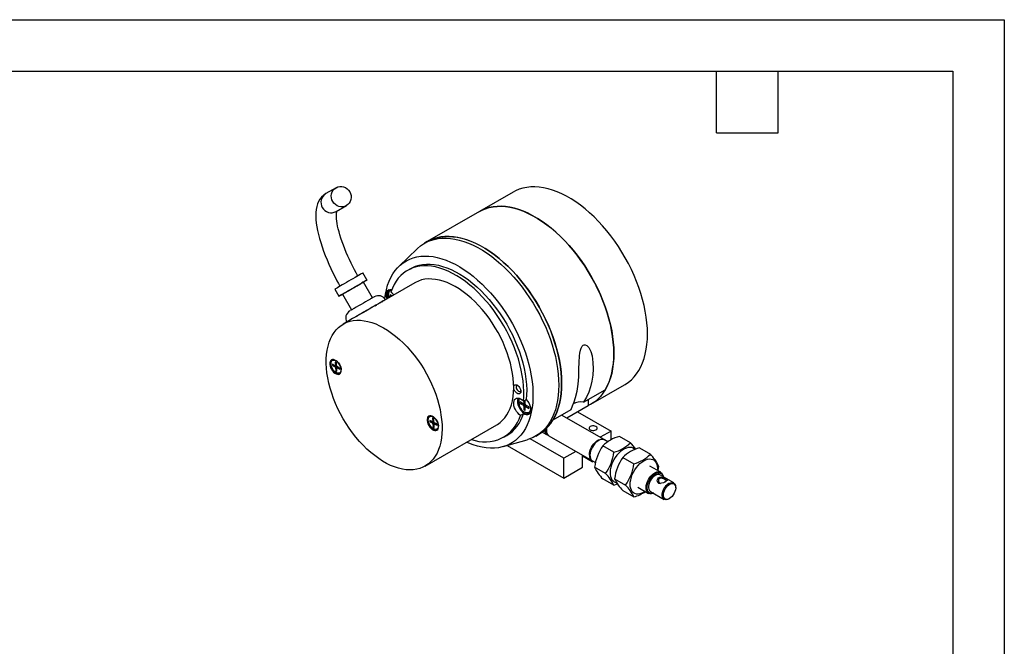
# Model space of a CAD drawing. Header units: millimetres. Extents: x 0 to 559, y 0 to 432.
# Tile 4 of 4: x 316 to 559, y 277 to 432. Entities that reach past the tile are written whole.
import ezdxf

# ---------------------------------------------------------------- set-up
doc = ezdxf.new("R2010")
doc.units = ezdxf.units.MM
doc.header["$LTSCALE"] = 2
doc.layers.add('TEXT', color=140, linetype='Continuous', lineweight=25)

msp = doc.modelspace()

# ---------------------------------------------------------------- linework, layer by layer
at = {"color": 7, "linetype": 'Continuous'}
for p, q in [((0.00494, 431.805348), (558.80494, 431.805348)), ((558.80494, 431.805348), (558.80494, 0.005348))]:
    msp.add_line(p, q, dxfattribs=at)
for p, q in [((393.735195, 390.297269), (391.19572, 388.83037)), ((437.469899, 389.215643), (429.161394, 384.419246)), ((393.746676, 384.414192), (396.28615, 385.881091)), ((429.161394, 384.419246), (416.256695, 376.969522)), ((413.742935, 375.199169), (409.288118, 370.912864)), ((416.256695, 376.969522), (415.549589, 376.561318)), ((412.096138, 370.295406), (411.389031, 369.887202)), ((401.35635, 367.50195), (400.35635, 369.234001)), ((393.428147, 365.234001), (394.428147, 363.50195)), ((402.740325, 363.104836), (400.490325, 367.00195)), ((413.163886, 366.812729), (405.032158, 362.118382)), ((395.294172, 364.00195), (397.544172, 360.104836)), ((403.040093, 363.277829), (403.155754, 363.344655)), ((407.551134, 363.572556), (407.065668, 363.85281)), ((407.065668, 363.444539), (407.065668, 363.85281)), ((407.065668, 363.444539), (407.197523, 363.368421)), ((407.308163, 363.432292), (407.065668, 363.444539)), ((407.949552, 363.929665), (407.949552, 363.802557)), ((404.672416, 361.758355), (404.60635, 361.872785)), ((397.253984, 357.628138), (395.486217, 356.607627)), ((393.460138, 346.389437), (392.839402, 346.697629)), ((392.839402, 346.697629), (392.859143, 346.360413)), ((392.859143, 346.360413), (393.479879, 346.052221)), ((392.859143, 346.360413), (393.852564, 346.354527)), ((393.865737, 346.274972), (393.479879, 346.052221)), ((393.810387, 347.075004), (393.528234, 347.215091)), ((393.528234, 347.215091), (393.571664, 346.473216)), ((393.815272, 346.991549), (393.528234, 347.215091)), ((393.536742, 346.385525), (393.840484, 346.560872)), ((393.83666, 346.626196), (393.571664, 346.473216)), ((394.042691, 346.100202), (393.608184, 345.849367)), ((393.608184, 345.849367), (393.651614, 345.107492)), ((393.651614, 345.107492), (393.894569, 345.636993)), ((393.853817, 346.333129), (393.810387, 347.075004)), ((393.933766, 344.967404), (393.891817, 345.683988)), ((394.275204, 345.984761), (393.932902, 345.787154)), ((393.974482, 345.811157), (394.095155, 346.074154)), ((394.602858, 345.822082), (393.982121, 346.130275)), ((394.023024, 345.782552), (394.327941, 345.958577)), ((394.023024, 345.782552), (394.622599, 345.484866)), ((394.622599, 345.484866), (394.565016, 345.84087)), ((394.622599, 345.484866), (394.602858, 345.822082)), ((393.651614, 345.107492), (393.933766, 344.967404)), ((456.659159, 336.786558), (464.967664, 341.582956)), ((438.901971, 338.009502), (439.022656, 338.208878)), ((438.971762, 338.2293), (438.918342, 338.136173)), ((454.884725, 337.31101), (460.230785, 340.397225)), ((439.970079, 336.963268), (439.227616, 337.391882)), ((439.227616, 336.983612), (439.227616, 337.391882)), ((439.227616, 336.983612), (439.991292, 336.542751)), ((440.465053, 336.921114), (439.227616, 336.983612)), ((440.465053, 336.816248), (439.991292, 336.542751)), ((440.023246, 337.563528), (440.730353, 337.971732)), ((440.07007, 336.953366), (440.465053, 337.181385)), ((440.1115, 337.614476), (440.1115, 337.044935)), ((440.465053, 337.249037), (440.1115, 337.044935)), ((440.1115, 336.334545), (440.585338, 336.608086)), ((440.1115, 336.334545), (440.1115, 335.452681)), ((440.465718, 336.14464), (440.1115, 335.452681)), ((440.320647, 337.735214), (440.465053, 337.619848)), ((440.360792, 337.75839), (440.465053, 337.698201)), ((440.465053, 336.816337), (440.465053, 337.698201)), ((440.465053, 335.248579), (440.465053, 336.130443)), ((440.676129, 336.555674), (440.497381, 336.206492)), ((440.889086, 336.432736), (440.500268, 336.208276)), ((441.348937, 336.16727), (440.585261, 336.60813)), ((440.938872, 336.403995), (440.585261, 336.19986)), ((440.585261, 336.19986), (441.348937, 335.759)), ((440.71062, 337.960341), (440.781601, 337.90373)), ((441.348937, 335.759), (441.281131, 336.206414)), ((441.348937, 336.16727), (441.348937, 335.759)), ((455.991752, 336.436979), (450.717103, 333.391989)), ((455.991752, 337.950084), (455.991752, 336.436979)), ((417.852017, 333.196066), (417.569864, 333.336153)), ((417.569864, 333.336153), (417.613294, 332.594278)), ((417.856903, 333.112611), (417.569864, 333.336153)), ((440.005827, 334.453837), (439.29872, 334.045633)), ((440.465053, 335.248579), (440.1115, 335.452681)), ((441.820826, 335.11697), (441.778346, 335.038474)), ((447.326086, 332.947501), (451.788263, 335.523461)), ((459.931149, 328.072834), (449.406574, 334.148541)), ((453.408437, 334.945663), (461.648607, 330.188714)), ((415.734571, 321.532648), (433.412241, 331.73775)), ((417.501769, 332.510499), (416.881032, 332.818691)), ((416.881032, 332.818691), (416.900773, 332.481476)), ((416.900773, 332.481476), (417.52151, 332.173283)), ((416.900773, 332.481476), (417.894194, 332.475589)), ((417.907367, 332.396034), (417.52151, 332.173283)), ((417.578372, 332.506587), (417.882115, 332.681934)), ((417.878291, 332.747258), (417.613294, 332.594278)), ((418.084321, 332.221264), (417.649814, 331.970429)), ((417.649814, 331.970429), (417.693244, 331.228554)), ((417.693244, 331.228554), (417.936199, 331.758055)), ((417.693244, 331.228554), (417.975397, 331.088466)), ((417.895447, 332.454191), (417.852017, 333.196066)), ((417.975397, 331.088466), (417.933448, 331.80505)), ((418.316834, 332.105823), (417.974533, 331.908216)), ((418.016112, 331.93222), (418.136785, 332.195216)), ((418.644488, 331.943144), (418.023752, 332.251337)), ((418.064654, 331.903614), (418.369571, 332.079639)), ((418.064654, 331.903614), (418.664229, 331.605928)), ((418.664229, 331.605928), (418.606646, 331.961933)), ((418.664229, 331.605928), (418.644488, 331.943144)), ((435.187097, 328.663276), (435.894203, 329.07148)), ((443.047354, 328.92863), (443.754461, 329.336834)), ((444.716615, 329.927981), (444.390946, 329.739976)), ((444.680502, 329.948829), (445.900527, 329.244524)), ((446.324791, 328.999601), (456.931393, 322.87654)), ((461.648607, 330.188714), (458.957273, 328.63504)), ((461.648607, 328.00878), (461.648607, 330.188714)), ((466.428225, 327.297615), (463.709188, 328.867282)), ((435.02467, 326.331017), (440.964288, 328.045292)), ((436.014836, 326.616796), (449.981345, 318.554102)), ((449.981345, 323.453347), (441.641057, 328.268092)), ((458.572347, 327.84247), (458.430949, 327.760815)), ((462.345742, 324.940848), (459.626705, 326.510514)), ((460.85665, 327.538553), (460.07257, 327.991193)), ((468.658935, 326.009853), (471.377972, 324.440186)), ((452.956785, 325.171032), (449.981345, 323.453347)), ((454.612894, 321.227839), (454.612894, 324.214981)), ((457.017057, 322.615733), (454.612894, 324.003626)), ((456.451372, 324.331716), (456.451372, 324.168434)), ((464.576452, 323.653086), (467.295489, 322.083419)), ((449.981345, 318.554102), (449.981345, 323.453347)), ((449.981345, 318.554102), (454.612894, 321.227839)), ((457.017057, 322.829574), (457.017057, 322.615733)), ((457.017057, 322.615733), (457.200116, 322.72141)), ((457.072814, 322.7949), (457.797282, 322.376673)), ((460.3045, 319.67976), (457.585463, 321.249427)), ((473.931863, 319.990393), (471.244857, 321.541569)), ((473.419214, 321.535866), (473.200969, 320.412329)), ((477.142423, 317.386441), (473.748311, 319.345821)), ((462.345742, 316.77544), (459.626705, 318.345106)), ((462.345742, 316.77544), (463.256739, 317.108508)), ((462.535211, 318.391998), (465.254248, 316.822332)), ((468.245101, 316.345276), (470.932107, 314.7941)), ((473.41362, 317.346606), (473.633984, 317.338338)), ((475.048356, 318.154853), (475.268719, 318.41755)), ((477.62922, 316.147224), (477.62922, 316.310506)), ((464.576452, 315.487678), (467.295489, 313.918011)), ((471.398502, 315.275391), (474.792614, 313.316012)), ((475.967789, 313.432511), (476.109187, 313.514166))]:
    msp.add_line(p, q)
at = {"flags": 128}
for points in [[(397.12196, 389.308075), (397.330132, 388.853824), (397.449169, 388.370187), (397.474496, 387.875752), (397.405139, 387.389519), (397.243765, 386.930174), (396.996574, 386.515368), (396.673066, 386.161043), (396.285673, 385.880815), (395.849282, 385.685454), (395.380665, 385.582466), (394.897828, 385.57581), (394.419329, 385.665742), (393.963554, 385.848804), (393.548019, 386.117963), (393.188694, 386.462875), (392.899386, 386.870285), (392.691213, 387.324537), (392.572176, 387.808173), (392.54685, 388.302608), (392.616206, 388.788841), (392.777581, 389.248187), (393.024772, 389.662992), (393.34828, 390.017317), (393.735673, 390.297545), (394.172063, 390.492906), (394.640681, 390.595894), (395.123517, 390.60255), (395.602017, 390.512619), (396.057792, 390.329556), (396.473326, 390.060397), (396.832652, 389.715485), (397.12196, 389.308075)], [(470.664218, 354.173688), (470.630067, 355.523644), (470.527732, 356.908288), (470.357575, 358.322758), (470.120191, 359.762084), (469.816416, 361.221211), (469.447316, 362.695014), (469.014187, 364.178315), (468.518552, 365.665906), (467.96215, 367.15256), (467.346937, 368.633055), (466.675073, 370.102192), (465.948918, 371.55481), (465.171023, 372.985806), (464.344121, 374.390155), (463.471115, 375.762922), (462.555072, 377.099287), (461.59921, 378.394556), (460.606887, 379.644178), (459.581587, 380.843765), (458.526913, 381.989102), (457.446569, 383.076167), (456.344349, 384.101141), (455.224126, 385.060425), (454.089833, 385.950648), (452.945456, 386.768683), (451.795014, 387.511658), (450.642549, 388.176963), (449.492107, 388.76226), (448.34773, 389.265494), (447.213437, 389.684897), (446.093214, 390.018996), (444.990994, 390.266617), (443.91065, 390.426891), (442.855976, 390.499254), (441.830676, 390.483454), (440.838353, 390.379544), (439.882491, 390.18789), (438.966448, 389.909165), (438.093442, 389.544349), (437.469899, 389.215643)], [(391.198865, 388.824104), (391.087371, 388.765629), (390.590491, 388.407227), (390.138029, 387.970544), (389.73691, 387.455569), (389.425196, 386.924677), (389.165334, 386.330503), (388.959671, 385.66745), (388.812558, 384.934298), (388.728071, 384.14155), (388.70581, 383.306757), (388.740812, 382.446222), (388.827536, 381.559885), (388.962009, 380.646858), (389.141339, 379.706896), (389.363305, 378.740437), (389.626056, 377.748606), (389.927917, 376.733158), (390.267237, 375.696441), (390.642279, 374.641377), (391.0511, 373.571515), (391.491393, 372.491199), (391.960193, 371.406011), (392.453214, 370.32387), (392.963055, 369.25817), (393.472992, 368.238785), (393.951393, 367.319565), (394.308731, 366.654134), (394.690183, 365.962871)], [(399.109185, 368.514184), (398.955277, 368.787041), (398.703341, 369.24875), (398.295434, 370.015861), (397.887261, 370.809735), (397.467633, 371.656348), (397.050986, 372.53151), (396.644729, 373.423109), (396.25491, 374.32047), (395.886172, 375.214727), (395.542167, 376.098197), (395.225767, 376.964051), (394.9392, 377.806111), (394.684138, 378.618701), (394.461739, 379.396555), (394.272663, 380.134761), (394.117063, 380.828722), (393.994557, 381.474141), (393.904178, 382.067022), (393.844307, 382.603698), (393.812577, 383.08088), (393.805777, 383.495739), (393.819726, 383.846024), (393.849158, 384.13023), (393.887606, 384.347799), (393.927304, 384.499372), (393.936085, 384.523603)], [(460.230785, 340.397225), (460.723563, 341.314444), (461.153885, 342.29929), (461.520242, 343.348312), (461.82135, 344.457831), (462.056153, 345.623956), (462.223828, 346.842601), (462.323786, 348.109491), (462.355678, 349.420184), (462.319391, 350.770086), (462.215053, 352.154464), (462.04303, 353.568462), (461.803924, 355.007125), (461.498575, 356.465407), (461.128052, 357.938196), (460.693655, 359.420328), (460.196906, 360.906606), (459.639549, 362.391819), (459.023535, 363.87076), (458.351027, 365.338243), (457.624381, 366.789124), (456.846145, 368.218314), (456.019047, 369.620804), (455.145989, 370.991676), (454.23003, 372.326124), (453.274383, 373.619467), (452.282397, 374.867173), (451.257551, 376.064867), (450.203439, 377.208348), (449.123756, 378.293608), (448.022287, 379.316842), (446.902895, 380.274462), (445.769504, 381.16311), (444.626088, 381.979672), (443.476657, 382.721283), (442.325239, 383.385344), (441.175873, 383.969527), (440.032588, 384.471782), (438.899392, 384.89035), (437.780259, 385.223762), (436.679113, 385.47085), (435.599814, 385.630747), (434.546147, 385.702893), (433.521806, 385.687034), (432.530382, 385.583227), (431.575351, 385.391835), (430.660063, 385.113529), (429.787725, 384.749286), (429.161394, 384.419246)], [(429.161394, 384.419246), (429.784938, 384.747951), (430.657944, 385.112767), (431.573986, 385.391492), (432.529848, 385.583146), (433.522172, 385.687056), (434.547471, 385.702857), (435.602145, 385.630493), (436.68249, 385.470219), (437.784709, 385.222598), (438.904933, 384.888499), (440.039225, 384.469096), (441.183602, 383.965862), (442.334044, 383.380565), (443.48651, 382.715261), (444.636952, 381.972286), (445.781329, 381.15425), (446.915621, 380.264027), (448.035844, 379.304744), (449.138064, 378.279769), (450.218408, 377.192704), (451.273082, 376.047367), (452.298382, 374.84778), (453.290705, 373.598158), (454.246567, 372.30289), (455.16261, 370.966525), (456.035616, 369.593757), (456.862519, 368.189409), (457.640414, 366.758412), (458.366568, 365.305795), (459.038432, 363.836658), (459.653646, 362.356162), (460.210047, 360.869508), (460.705683, 359.381918), (461.138811, 357.898616), (461.507911, 356.424813), (461.811687, 354.965686), (462.04907, 353.52636), (462.219228, 352.111891), (462.321562, 350.727246), (462.355713, 349.37729)], [(413.742935, 375.199169), (413.84218, 375.293321), (414.568335, 375.907538), (415.346229, 376.440396), (416.173132, 376.890023), (417.046138, 377.254839), (417.962181, 377.533564), (418.918043, 377.725218), (419.910366, 377.829128), (420.935666, 377.844929), (421.99034, 377.772565), (423.070684, 377.612291), (424.172904, 377.36467), (425.293127, 377.030571), (426.427419, 376.611168), (427.571796, 376.107934), (428.722238, 375.522637), (429.874704, 374.857333), (431.025146, 374.114358), (432.169523, 373.296322), (433.303815, 372.406099), (434.424039, 371.446816), (435.526258, 370.421841), (436.606603, 369.334776), (437.661277, 368.189439), (438.686576, 366.989852), (439.6789, 365.74023), (440.634762, 364.444962), (441.550804, 363.108597), (442.42381, 361.735829), (443.250713, 360.331481), (444.028608, 358.900484), (444.754763, 357.447866), (445.426627, 355.97873), (446.04184, 354.498234), (446.598242, 353.01158), (447.093877, 351.52399), (447.527006, 350.040688), (447.896106, 348.566885), (448.199881, 347.107758), (448.437264, 345.668432), (448.607422, 344.253963), (448.709756, 342.869318), (448.743908, 341.519362)], [(416.256695, 376.969522), (416.781327, 377.250109), (417.65057, 377.625438), (418.563354, 377.914525), (419.516461, 378.11635), (420.506532, 378.230203), (421.530079, 378.255683), (422.583494, 378.1927), (423.663065, 378.041475), (424.764987, 377.802543), (425.885378, 377.476743), (427.020289, 377.065226), (428.16572, 376.569441), (429.317635, 375.991134), (430.471974, 375.332346), (431.62467, 374.595396), (432.77166, 373.782881), (433.908902, 372.897667), (435.032388, 371.942871), (436.13816, 370.921858), (437.222319, 369.838228), (438.281047, 368.695798), (439.310611, 367.498594), (440.307383, 366.250837), (441.267851, 364.956922), (442.18863, 363.621409), (443.066475, 362.249006), (443.898292, 360.844548), (444.68115, 359.412986), (445.41229, 357.959363), (446.089136, 356.488803), (446.709302, 355.006488), (447.270603, 353.517642), (447.77106, 352.027511), (448.208911, 350.541347), (448.582611, 349.064388), (448.890845, 347.601838), (449.132525, 346.158851), (449.3068, 344.740513), (449.413057, 343.351821), (449.45092, 341.99767), (449.420256, 340.682833), (449.321173, 339.411941), (449.154021, 338.189475), (448.919388, 337.019743), (448.618101, 335.906865), (448.251222, 334.854765), (447.820044, 333.867151), (447.326086, 332.947501)], [(449.451015, 341.927566), (449.416863, 343.277522), (449.314529, 344.662167), (449.144371, 346.076636), (448.906988, 347.515962), (448.603213, 348.975089), (448.234113, 350.448892), (447.800984, 351.932194), (447.305349, 353.419784), (446.748947, 354.906438), (446.133734, 356.386934), (445.46187, 357.85607), (444.735715, 359.308688), (443.95782, 360.739685), (443.130917, 362.144033), (442.257911, 363.516801), (441.341869, 364.853166), (440.386007, 366.148434), (439.393683, 367.398056), (438.368384, 368.597643), (437.313709, 369.74298), (436.233365, 370.830045), (435.131146, 371.85502), (434.010922, 372.814303), (432.87663, 373.704526), (431.732253, 374.522562), (430.581811, 375.265537), (429.429345, 375.930841), (428.278903, 376.516138), (427.134526, 377.019372), (426.000234, 377.438775), (424.880011, 377.772874), (423.777791, 378.020495), (422.697447, 378.180769), (421.642772, 378.253133), (420.617473, 378.237332), (419.625149, 378.133422), (418.669288, 377.941768), (417.753245, 377.663043), (416.880239, 377.298227), (416.256695, 376.969522)], [(405.752584, 362.849968), (405.917398, 363.983085), (406.154994, 365.111393), (406.458957, 366.182308), (406.828156, 367.191847), (407.261217, 368.136253), (407.75653, 369.012013), (408.312251, 369.81587), (408.926314, 370.544833), (409.596435, 371.19619), (410.320119, 371.767519), (411.094675, 372.256693), (411.917222, 372.661893), (412.7847, 372.981612), (413.693882, 373.21466), (414.641385, 373.36017), (415.623685, 373.417601), (416.637127, 373.38674), (417.677941, 373.267701), (418.742257, 373.060927), (419.826113, 372.767187), (420.925478, 372.387575), (422.036263, 371.923501), (423.154336, 371.376693), (424.275536, 370.749184), (425.395693, 370.04331), (426.51064, 369.261695), (427.616229, 368.407249), (428.708348, 367.483148), (429.782934, 366.492831), (430.835988, 365.439983), (431.863595, 364.328519), (432.86193, 363.162574), (433.827281, 361.946486), (434.756055, 360.684779), (435.644798, 359.382146), (436.490204, 358.043433), (437.289127, 356.67362), (438.038596, 355.277804), (438.735822, 353.861176), (439.378213, 352.429007), (439.963377, 350.986624), (440.489139, 349.539393), (440.953542, 348.092698), (441.354858, 346.651921), (441.691596, 345.222421), (441.962502, 343.809516), (442.166568, 342.418463), (442.303035, 341.054436), (442.371396, 339.72251), (442.371396, 338.427639), (442.303035, 337.17464), (442.166568, 335.968175), (441.962502, 334.812731), (441.691596, 333.712608), (441.354858, 332.671897), (440.953542, 331.69447), (440.489139, 330.783963), (439.963377, 329.943764), (439.378213, 329.176997), (438.735822, 328.486516), (438.038596, 327.874889), (437.289127, 327.344391), (436.490204, 326.896996), (435.644798, 326.534368), (434.756055, 326.257856), (433.827281, 326.068488), (432.86193, 325.96697), (431.863595, 325.953679), (430.835988, 326.028664), (429.782934, 326.191646), (428.708348, 326.442019), (427.616229, 326.778852), (426.51064, 327.200892), (425.96489, 327.438486)], [(440.023246, 337.563528), (440.102411, 338.753836), (440.113187, 339.986937), (440.055531, 341.257817), (439.929678, 342.561305), (439.736138, 343.8921), (439.4757, 345.244791), (439.149422, 346.613874), (438.758632, 347.993781), (438.304919, 349.378901), (437.790129, 350.763599), (437.216355, 352.142243), (436.58593, 353.509227), (435.90142, 354.85899), (435.165608, 356.186042), (434.381487, 357.484986), (433.552246, 358.750539), (432.681257, 359.977553), (431.772064, 361.161039), (430.828365, 362.296181), (429.853997, 363.378364), (428.852923, 364.403186), (427.829216, 365.366478), (426.787039, 366.264323), (425.73063, 367.093069), (424.664287, 367.849345), (423.592347, 368.530075), (422.519169, 369.132491), (421.449118, 369.654142), (420.386546, 370.092906), (419.335776, 370.447), (418.301081, 370.714982), (417.286669, 370.895763), (416.296667, 370.988608), (415.3351, 370.993139), (414.405881, 370.909337), (413.512787, 370.737544), (412.659452, 370.478457), (411.849346, 370.133132), (411.085765, 369.702972), (410.371814, 369.189727), (409.710397, 368.595484), (409.104203, 367.922661), (408.555699, 367.173994), (408.067116, 366.352528), (407.64044, 365.461604), (407.277407, 364.504846)], [(412.096138, 370.295406), (412.556453, 370.541336), (413.366559, 370.886661), (414.219894, 371.145748), (415.112987, 371.317541), (416.042207, 371.401343), (417.003774, 371.396812), (417.993776, 371.303967), (419.008188, 371.123186), (420.042883, 370.855204), (421.093653, 370.50111), (422.156225, 370.062346), (423.226275, 369.540695), (424.299454, 368.938279), (425.371394, 368.257549), (426.437737, 367.501273), (427.494146, 366.672527), (428.536323, 365.774682), (429.56003, 364.81139), (430.561104, 363.786568), (431.535472, 362.704385), (432.479171, 361.569243), (433.388364, 360.385757), (434.259352, 359.158743), (435.088594, 357.89319), (435.872715, 356.594246), (436.608527, 355.267194), (437.293037, 353.917431), (437.923461, 352.550447), (438.497236, 351.171803), (439.012026, 349.787105), (439.465739, 348.401985), (439.856529, 347.022078), (440.182807, 345.652995), (440.443245, 344.300304), (440.636784, 342.969509), (440.762638, 341.666021), (440.820294, 340.395142), (440.809518, 339.16204), (440.730353, 337.971732)], [(397.908038, 367.82076), (397.377449, 367.514435), (396.834912, 367.201204), (396.293788, 366.888781), (395.767399, 366.584858), (395.268708, 366.29692), (394.809994, 366.032055), (394.402552, 365.796787), (394.056414, 365.596907), (393.780104, 365.437338), (393.580425, 365.322009), (393.462295, 365.253759), (393.428147, 365.234001)], [(400.35635, 369.234001), (400.355875, 369.233732), (400.304263, 369.203981), (400.168636, 369.125723), (399.952333, 369.000885), (399.66068, 368.83254), (399.30086, 368.624833), (398.881732, 368.38288), (398.413615, 368.112638), (397.908038, 367.82076)], [(398.908038, 366.088709), (399.413615, 366.380587), (399.881732, 366.650829), (400.30086, 366.892783), (400.66068, 367.100489), (400.952333, 367.268834), (401.168636, 367.393672), (401.304263, 367.47193), (401.355875, 367.501681), (401.322202, 367.482191), (401.204071, 367.413942), (401.004393, 367.298613), (400.728083, 367.139044), (400.381945, 366.939164), (400.100715, 366.776773)], [(433.412241, 331.73775), (433.586319, 331.841759), (434.248155, 332.307509), (434.857762, 332.854118), (435.412233, 333.478981), (435.908927, 334.17912), (436.345478, 334.951199), (436.719803, 335.791539), (437.03012, 336.696134), (437.27495, 337.660675), (437.453127, 338.680564), (437.5638, 339.750942), (437.606443, 340.866708), (437.580852, 342.022544), (437.487149, 343.212942), (437.325782, 344.43223), (437.097518, 345.674597), (436.803446, 346.934123), (436.444967, 348.204806), (436.02379, 349.480589), (435.541921, 350.755394), (435.001656, 352.023145), (434.405571, 353.277801), (433.756506, 354.513384), (433.057555, 355.724004), (432.312047, 356.903892), (431.523535, 358.047427), (430.695778, 359.149158), (429.83272, 360.203836), (428.938474, 361.206434), (428.017301, 362.152174), (427.07359, 363.03655), (426.11184, 363.855347), (425.136634, 364.604663), (424.152618, 365.280927), (423.164482, 365.880917), (422.176935, 366.401773), (421.194683, 366.841014), (420.222408, 367.196546), (419.264741, 367.466674), (418.326247, 367.650112), (417.411399, 367.745985), (416.524555, 367.753837), (415.669943, 367.67363), (414.851635, 367.505747), (414.07353, 367.250986), (413.339336, 366.910563), (413.163886, 366.812729)], [(395.683986, 364.226773), (395.483637, 364.111117), (395.123816, 363.903411), (394.832164, 363.735066), (394.615861, 363.610227), (394.480234, 363.531969), (394.428621, 363.502219), (394.462295, 363.521708), (394.580425, 363.589958), (394.780104, 363.705287), (395.056414, 363.864856), (395.402552, 364.064736), (395.809994, 364.300005), (396.268708, 364.564869), (396.767399, 364.852808), (397.293788, 365.15673), (397.834912, 365.469153), (398.377449, 365.782384), (398.908038, 366.088709)], [(395.294172, 364.00195), (395.301131, 364.005984), (395.376702, 364.049656), (395.533125, 364.140006), (395.765373, 364.27413), (396.065979, 364.447716), (396.425284, 364.655187), (396.831738, 364.889874), (397.272277, 365.144233), (397.732743, 365.410089), (398.198336, 365.678898), (398.654091, 365.94202)], [(398.654091, 365.94202), (399.085359, 366.190997), (399.47828, 366.417828), (399.820225, 366.615222), (400.100203, 366.776834), (400.309215, 366.89747), (400.440544, 366.973254), (400.489969, 367.001748), (400.490325, 367.00195)], [(406.346042, 362.876871), (406.27988, 363.079295), (406.178539, 363.528574), (406.146505, 363.953308), (406.185059, 364.336538), (406.292661, 364.662958), (406.465013, 364.919536), (406.695234, 365.096026), (406.974131, 365.185379), (407.290566, 365.184028), (407.506651, 365.135541)], [(403.160415, 363.347375), (403.163799, 363.34935), (403.052988, 363.285427), (402.819822, 363.150859), (402.476744, 362.952828), (402.268333, 362.832522), (402.035341, 362.698022), (401.55871, 362.422867), (401.031065, 362.11825), (400.47265, 361.795859), (399.901978, 361.466383), (399.294228, 361.115488), (398.72165, 360.78489), (398.207904, 360.488248), (397.981359, 360.357434), (397.775034, 360.238291), (397.461863, 360.05744), (397.244403, 359.931843)], [(405.031747, 362.118145), (405.077741, 362.144705), (405.400258, 362.330959), (405.646791, 362.473347), (405.81294, 362.569327), (405.89574, 362.617188), (405.893714, 362.616074), (405.806899, 362.566007), (405.636842, 362.467879), (405.386579, 362.323442), (405.060576, 362.135272), (404.664651, 361.906728), (404.205868, 361.641889), (403.692415, 361.34548), (403.133454, 361.02279), (402.53896, 360.679579)], [(402.53896, 360.679579), (401.919541, 360.321971), (401.286252, 359.956346), (400.650393, 359.589231), (400.023311, 359.227175), (399.416196, 358.876641), (398.839883, 358.543883), (398.304656, 358.234839), (397.820066, 357.955024), (397.39476, 357.709431), (397.253573, 357.6279)], [(402.158038, 360.459544), (401.627449, 360.153219), (401.084912, 359.839988), (400.543788, 359.527565), (400.017399, 359.223643), (399.518708, 358.935704), (399.059994, 358.670839), (398.652552, 358.435571), (398.314233, 358.240206)], [(404.60635, 361.872785), (404.605875, 361.872516), (404.554263, 361.842765), (404.418636, 361.764507), (404.202333, 361.639669), (403.91068, 361.471324), (403.55086, 361.263618), (403.131732, 361.021664), (402.663615, 360.751422), (402.158038, 360.459544)], [(403.350775, 361.147505), (403.717979, 361.359529), (403.756586, 361.381821)], [(395.485394, 333.2232), (394.810984, 334.44703), (394.188038, 335.692892), (393.619524, 336.954847), (393.108153, 338.226883), (392.65636, 339.502938), (392.2663, 340.77693), (391.93983, 342.042788), (391.678506, 343.294481), (391.483574, 344.526042), (391.355963, 345.731604), (391.296281, 346.90542), (391.304812, 348.041898), (391.381516, 349.135622), (391.526027, 350.181378), (391.737656, 351.174185), (392.015395, 352.10931), (392.357921, 352.982298), (392.7636, 353.788988), (393.230501, 354.525536), (393.756397, 355.188432), (394.338783, 355.774517), (394.974883, 356.280998), (395.661666, 356.705462), (396.39586, 357.045885), (397.173965, 357.300645), (397.992273, 357.468529), (398.846886, 357.548736), (399.733729, 357.540884), (400.648578, 357.445011), (401.587071, 357.261573), (402.544738, 356.991444), (403.517014, 356.635913), (404.499266, 356.196672), (405.486813, 355.675816), (406.474949, 355.075826), (407.458964, 354.399561), (408.434171, 353.650245), (409.395921, 352.831448), (410.339631, 351.947073), (411.260804, 351.001332), (412.155051, 349.998735), (413.018109, 348.944057), (413.845866, 347.842326), (414.634377, 346.698791), (415.379885, 345.518902), (416.078837, 344.308282), (416.727902, 343.0727), (417.323987, 341.818044), (417.864251, 340.550293), (418.34612, 339.275488), (418.767298, 337.999704), (419.125777, 336.729022), (419.419849, 335.469496), (419.648112, 334.227129), (419.80948, 333.007841), (419.903182, 331.817442), (419.928773, 330.661606), (419.88613, 329.545841), (419.775457, 328.475463), (419.597281, 327.455574), (419.352451, 326.491033), (419.042134, 325.586437), (418.667808, 324.746098), (418.231258, 323.974018), (417.734564, 323.273879), (417.180092, 322.649016), (416.570486, 322.102408), (415.90865, 321.636658), (415.197738, 321.253987), (414.441138, 320.956218), (413.642455, 320.74477), (412.805496, 320.62065), (411.934249, 320.584451), (411.032866, 320.636345), (410.105642, 320.776084), (409.156997, 321.003002), (408.19145, 321.316019), (407.213604, 321.713642), (406.228117, 322.193976), (405.239687, 322.754734), (404.253023, 323.393241), (403.272828, 324.106456), (402.303772, 324.89098), (401.350474, 325.743074), (400.417476, 326.658678), (399.509225, 327.633428), (398.630049, 328.662679), (397.784137, 329.741526), (396.975521, 330.864828), (396.208055, 332.027233), (395.485394, 333.2232)], [(398.541266, 358.370754), (398.86648, 358.558499), (398.934045, 358.597505)], [(464.967664, 341.582956), (465.171023, 341.703877), (465.948918, 342.236735), (466.675073, 342.850953), (467.346937, 343.544372), (467.96215, 344.314557), (468.518552, 345.158803), (469.014187, 346.074145), (469.447316, 347.057367), (469.816416, 348.105016), (470.120191, 349.213412), (470.357575, 350.378661), (470.527732, 351.596671), (470.630067, 352.863162), (470.664218, 354.173688)], [(451.788263, 335.523461), (452.155056, 336.386868), (452.538322, 337.375073), (452.894795, 338.455539), (453.275476, 340.047091), (453.529852, 341.759046), (453.677408, 343.583821), (453.737629, 345.513835), (453.756602, 347.086673), (453.847216, 348.746387), (453.935783, 349.462963), (454.088775, 350.181975), (454.263707, 350.690386), (454.524528, 351.148606), (454.76052, 351.382398), (455.028563, 351.507263), (455.283966, 351.516315), (455.660675, 351.358709), (455.941779, 351.110148), (456.179504, 350.801071), (456.656136, 349.821038), (456.953961, 348.730039), (457.175741, 347.152269), (457.218357, 345.569556), (457.117274, 344.019222), (456.907957, 342.538587), (456.608971, 341.130238), (456.196421, 339.796364), (455.63383, 338.526708), (454.884725, 337.31101)], [(394.589579, 346.587082), (394.341986, 346.958021), (394.056664, 347.281403), (393.747921, 347.541011), (393.431237, 347.723829), (393.122494, 347.820688), (392.837172, 347.826732), (392.589579, 347.741658), (392.39213, 347.569731), (392.254726, 347.319574), (392.184258, 347.003729), (392.184258, 346.638034), (392.254726, 346.240828), (392.39213, 345.832028), (392.589579, 345.432132), (392.837172, 345.061192), (393.122494, 344.737811), (393.431237, 344.478202), (393.747921, 344.295385), (394.056664, 344.198526), (394.341986, 344.192482), (394.589579, 344.277556), (394.787028, 344.449483), (394.924431, 344.69964), (394.9949, 345.015485), (394.9949, 345.381179), (394.924431, 345.778386), (394.787028, 346.187186), (394.589579, 346.587082)], [(462.355713, 349.37729), (462.321562, 348.066765), (462.219228, 346.800273), (462.04907, 345.582263), (461.811687, 344.417014), (461.507911, 343.308618), (461.138811, 342.26097), (460.705683, 341.277748), (460.210047, 340.362406), (459.653646, 339.518159), (459.038432, 338.747974), (458.366568, 338.054555), (457.640414, 337.440338), (456.862519, 336.90748), (456.035616, 336.457853), (455.991752, 336.436979)], [(392.701366, 347.793166), (392.604262, 347.692192), (392.466858, 347.442035), (392.39639, 347.12619), (392.39639, 346.760496), (392.466858, 346.363289), (392.604262, 345.954489), (392.801711, 345.554593), (393.049304, 345.183654), (393.334626, 344.860272), (393.643369, 344.600664), (393.960053, 344.417846), (394.268796, 344.320987), (394.554118, 344.314943), (394.689924, 344.348509)], [(393.818811, 344.591236), (393.350658, 344.925929), (393.115375, 345.17922), (392.905617, 345.471206), (392.730088, 345.78825), (392.596365, 346.11849), (392.475921, 346.714389), (392.531719, 347.222783), (392.633441, 347.435757), (392.781433, 347.592543), (392.968236, 347.687399), (393.187366, 347.715316), (393.643189, 347.591259)], [(393.571664, 346.473216), (393.570996, 346.446401), (393.565746, 346.422903), (393.556115, 346.403628), (393.542474, 346.389314), (393.525346, 346.380513), (393.505389, 346.377562), (393.483371, 346.380575), (393.460138, 346.389437)], [(393.643189, 347.591259), (394.111342, 347.256566), (394.346626, 347.003275), (394.556383, 346.711289), (394.731913, 346.394246), (394.865636, 346.064005), (394.98608, 345.468107), (394.930281, 344.959712), (394.828559, 344.746738), (394.680567, 344.589952), (394.493765, 344.495096), (394.274634, 344.467179), (393.818811, 344.591236)], [(393.891817, 345.683988), (393.892603, 345.715536), (393.898779, 345.74318), (393.910109, 345.765857), (393.926158, 345.782696), (393.946309, 345.793051), (393.969787, 345.796522), (393.995691, 345.792977), (394.023024, 345.782552)], [(439.374743, 339.988597), (439.338939, 339.721708), (439.23443, 339.517779), (439.06968, 339.393331), (438.858038, 339.358445), (438.616649, 339.415948), (438.36507, 339.561182), (438.123681, 339.78238), (437.912039, 340.061623), (437.747289, 340.376287), (437.642779, 340.700881), (437.606976, 341.009107), (437.642779, 341.275996), (437.747289, 341.479925), (437.912039, 341.604374), (438.123681, 341.639259), (438.36507, 341.581756), (438.616649, 341.436522), (438.858038, 341.215324), (439.06968, 340.936082), (439.23443, 340.621417), (439.338939, 340.296824), (439.374743, 339.988597)], [(438.667975, 341.39658), (438.615582, 341.408073), (438.445442, 341.39286), (438.31916, 341.291972), (438.251966, 341.117579), (438.251966, 340.890713), (438.31916, 340.63874), (438.445442, 340.39205), (438.615582, 340.180397), (438.809057, 340.029311)], [(448.743908, 341.519362), (448.709756, 340.208837), (448.607422, 338.942345), (448.437264, 337.724335), (448.199881, 336.559086), (447.896106, 335.45069), (447.527006, 334.403042), (447.093877, 333.419819), (446.598242, 332.504478), (446.04184, 331.660231), (445.426627, 330.890046), (444.754763, 330.196627), (444.028608, 329.58241), (443.250713, 329.049552), (442.42381, 328.599925), (441.550804, 328.235108), (440.964288, 328.045292)], [(443.754461, 329.336834), (443.95782, 329.457756), (444.735715, 329.990614), (445.46187, 330.604831), (446.133734, 331.29825), (446.748947, 332.068435), (447.305349, 332.912682), (447.800984, 333.828024), (448.234113, 334.811246), (448.603213, 335.858894), (448.906988, 336.96729), (449.144371, 338.132539), (449.314529, 339.350549), (449.416863, 340.617041), (449.451015, 341.927566)], [(439.29872, 334.045633), (438.941032, 334.311242), (438.601226, 334.649278), (438.293499, 335.045618), (438.030708, 335.483702), (437.823832, 335.945227), (437.681514, 336.410912), (437.609701, 336.8613), (437.611392, 337.277573), (437.686518, 337.642341), (437.831938, 337.940362), (438.041579, 338.159187), (438.30668, 338.289671), (438.616167, 338.326365), (438.957108, 338.267734), (439.31526, 338.116228), (439.675658, 337.878178), (440.023246, 337.563528)], [(438.809057, 340.029311), (439.002533, 339.957015), (439.172673, 339.972228), (439.298955, 340.073116), (439.356844, 340.203293)], [(440.730353, 337.971732), (441.04382, 337.602701), (441.318647, 337.187758), (441.543858, 336.743475), (441.710461, 336.287592), (441.811802, 335.838313), (441.843835, 335.413578), (441.805282, 335.030349), (441.69768, 334.703928), (441.525328, 334.447351), (441.295106, 334.270861), (441.01621, 334.181508), (440.699775, 334.182859), (440.358437, 334.27486), (440.005827, 334.453837)], [(441.681478, 336.363175), (441.779267, 335.714711), (441.674582, 335.14138), (441.534849, 334.910534), (441.342566, 334.749358), (441.107184, 334.66344), (440.837102, 334.657757), (440.288277, 334.8537)], [(416.631209, 331.553194), (416.878802, 331.182255), (417.164124, 330.858873), (417.472868, 330.599265), (417.789551, 330.416447), (418.098295, 330.319588), (418.383616, 330.313544), (418.631209, 330.398618), (418.828658, 330.570545), (418.966062, 330.820702), (419.036531, 331.136547), (419.036531, 331.502241), (418.966062, 331.899448), (418.828658, 332.308248), (418.631209, 332.708144), (418.383616, 333.079083), (418.098295, 333.402465), (417.789551, 333.662073), (417.472868, 333.844891), (417.164124, 333.94175), (416.878802, 333.947794), (416.631209, 333.86272), (416.433761, 333.690793), (416.296357, 333.440636), (416.225888, 333.124791), (416.225888, 332.759097), (416.296357, 332.36189), (416.433761, 331.95309), (416.631209, 331.553194)], [(417.860442, 330.712298), (417.392288, 331.046991), (417.157005, 331.300282), (416.947247, 331.592268), (416.771718, 331.909312), (416.637995, 332.239552), (416.517551, 332.835451), (416.57335, 333.343845), (416.675072, 333.556819), (416.823064, 333.713605), (417.009866, 333.808461), (417.228997, 333.836378), (417.68482, 333.712322)], [(417.68482, 333.712322), (418.152973, 333.377628), (418.388256, 333.124338), (418.598014, 332.832351), (418.773543, 332.515308), (418.907266, 332.185067), (419.02771, 331.589169), (418.971912, 331.080774), (418.87019, 330.867801), (418.722198, 330.711014), (418.535395, 330.616159), (418.316265, 330.588242), (417.860442, 330.712298)], [(440.38017, 334.774441), (440.40748, 334.756852), (440.793435, 334.61723), (441.271409, 334.623635), (441.516471, 334.737298), (441.733626, 334.956065), (441.758797, 335.010653)], [(441.758797, 335.010653), (441.890173, 335.295565), (441.917898, 335.509298)], [(416.843341, 331.675655), (417.090934, 331.304716), (417.376256, 330.981334), (417.685, 330.721726), (418.001683, 330.538908), (418.310427, 330.442049), (418.595748, 330.436005), (418.731555, 330.469571)], [(417.613294, 332.594278), (417.612627, 332.567463), (417.607377, 332.543965), (417.597746, 332.52469), (417.584104, 332.510376), (417.566976, 332.501575), (417.54702, 332.498624), (417.525002, 332.501637), (417.501769, 332.510499)], [(417.933448, 331.80505), (417.934233, 331.836598), (417.94041, 331.864242), (417.95174, 331.886919), (417.967789, 331.903759), (417.98794, 331.914113), (418.011418, 331.917584), (418.037321, 331.914039), (418.064654, 331.903614)], [(445.745083, 330.880744), (445.737439, 330.830213), (445.703349, 330.373136)], [(456.522082, 331.311275), (456.338183, 331.165154), (456.241501, 330.993379), (456.241501, 330.812763), (456.338183, 330.640988), (456.522082, 330.494867), (456.775199, 330.388704), (457.072755, 330.332891), (457.385624, 330.332891), (457.68318, 330.388704), (457.936296, 330.494867), (458.120196, 330.640988), (458.216877, 330.812763), (458.216877, 330.993379), (458.120196, 331.165154), (457.936296, 331.311275), (457.68318, 331.417438), (457.385624, 331.473251), (457.072755, 331.473251), (456.775199, 331.417438), (456.522082, 331.311275)], [(456.30995, 324.250075), (456.344041, 324.707152), (456.445217, 325.188898), (456.610226, 325.67983), (456.833765, 326.164168), (457.108649, 326.626346), (457.426043, 327.051508), (457.775747, 327.42599), (458.146519, 327.737756), (458.526443, 327.976785), (458.903309, 328.135394), (459.265003, 328.208486), (459.5999, 328.193711), (459.897236, 328.091545), (460.000192, 328.029125)], [(460.07257, 327.991193), (459.819573, 328.094641), (459.493098, 328.131419), (459.137041, 328.080183), (458.762846, 327.942581), (458.382538, 327.723034), (458.008343, 327.428599), (457.652286, 327.06874), (457.325811, 326.655023), (457.039413, 326.200745), (456.802295, 325.720507), (456.622079, 325.229744), (456.504558, 324.74423), (456.453508, 324.279569), (456.47057, 323.850696), (456.555196, 323.471396), (456.704667, 323.153859), (456.914177, 322.908291), (457.072814, 322.7949)], [(467.561751, 325.630994), (467.448457, 325.74196), (467.124508, 325.966454), (466.753142, 326.106149), (466.341919, 326.158201), (465.899209, 326.121549), (465.434026, 325.996941), (464.955839, 325.786912), (464.474382, 325.495738), (463.999457, 325.129347), (463.540731, 324.695198), (463.107544, 324.202128), (462.708713, 323.660175), (462.352357, 323.080371), (462.045731, 322.47452), (461.795078, 321.854955), (461.605499, 321.234289), (461.480853, 320.625156), (461.423679, 320.039957), (461.43514, 319.490605), (461.515002, 318.988283), (461.661641, 318.543216), (461.87207, 318.164465), (462.142007, 317.859741), (462.465955, 317.635247), (462.837321, 317.495552), (462.987631, 317.465613)], [(466.369603, 316.994859), (466.40396, 317.569402), (466.506329, 318.171915), (466.674629, 318.790135), (466.905432, 319.411474), (467.19404, 320.023286), (467.534578, 320.613115), (467.920113, 321.168953), (468.342797, 321.679487), (468.794026, 322.134322), (469.264613, 322.524199), (469.744979, 322.841182), (470.225345, 323.078818), (470.695933, 323.232269), (471.147161, 323.298411), (471.569845, 323.275899), (471.95538, 323.16519), (472.295918, 322.968538), (472.584526, 322.689946), (472.815329, 322.335085), (472.983629, 321.911181), (473.085999, 321.426861), (473.120355, 320.891985), (473.101505, 320.469749)], [(472.189559, 314.818723), (472.053209, 314.763328), (471.686606, 314.668527), (471.343961, 314.661269), (471.036286, 314.741786), (470.77347, 314.907492), (470.56396, 315.153059), (470.414489, 315.470596), (470.329863, 315.849897), (470.312801, 316.27877), (470.363851, 316.74343), (470.481372, 317.228945), (470.661588, 317.719708), (470.898705, 318.199946), (471.185104, 318.654224), (471.511579, 319.067941), (471.867636, 319.4278), (472.241831, 319.722234), (472.622139, 319.941781), (472.996334, 320.079384), (473.352391, 320.13062), (473.678866, 320.093842), (473.965264, 319.970233), (474.202382, 319.763765), (474.382598, 319.481075), (474.500119, 319.131248), (474.539368, 318.889153)], [(472.159731, 314.835943), (471.837552, 314.763265), (471.502992, 314.769299), (471.20712, 314.867182), (470.960628, 315.053376), (470.772427, 315.321153), (470.649318, 315.660834), (470.59575, 316.060142), (470.61366, 316.504645), (470.7024, 316.978277), (470.858763, 317.463921), (471.077098, 317.944023), (471.349514, 318.401232), (471.666164, 318.819023), (472.015604, 319.182296), (472.385205, 319.477921), (472.761608, 319.695214), (473.131208, 319.826321), (473.480649, 319.866503), (473.797299, 319.814308), (474.069714, 319.671623), (474.288049, 319.443605), (474.444412, 319.138495), (474.50954, 318.906373)], [(473.748311, 319.345821), (473.55013, 319.426855), (473.249281, 319.453756), (472.918893, 319.38699), (472.573406, 319.229477), (472.227919, 318.988099), (471.897532, 318.673408), (471.596683, 318.299155), (471.338522, 317.881697), (471.134331, 317.439281), (470.993035, 316.991241), (470.920808, 316.557158), (470.920808, 316.156005), (470.993035, 315.805313), (471.134331, 315.52041), (471.338522, 315.313747), (471.398502, 315.275391)], [(473.413526, 317.346609), (473.229808, 317.510505), (473.118402, 317.734685), (473.085866, 318.029692), (473.178577, 318.369489), (473.414566, 318.647662), (473.735927, 318.794711), (474.105352, 318.822779), (474.521171, 318.745413), (474.955935, 318.579244), (475.223791, 318.443152), (475.268803, 318.417651)], [(470.101749, 315.273455), (469.744979, 315.045662), (469.264613, 314.808026), (468.794026, 314.654575), (468.342797, 314.588433), (467.920113, 314.610945), (467.534578, 314.721654), (467.19404, 314.918306), (466.905432, 315.196898), (466.674629, 315.551759), (466.506329, 315.975664), (466.40396, 316.459983), (466.369603, 316.994859)], [(475.04828, 318.154763), (474.835971, 318.27138), (474.593726, 318.387281), (474.29117, 318.494542), (473.941136, 318.537871), (473.696079, 318.484821), (473.502817, 318.348555), (473.386002, 318.156103), (473.34119, 317.908154), (473.39706, 317.617412), (473.530818, 317.416816), (473.634067, 317.338335)], [(475.268819, 318.417648), (475.452549, 318.299621), (475.56395, 318.195304), (475.596479, 318.082092), (475.503774, 317.938613), (475.267761, 317.765657), (474.946388, 317.58966), (474.576963, 317.426932), (474.161124, 317.296236), (473.726393, 317.255318), (473.458535, 317.323128), (473.413542, 317.346631)], [(473.634067, 317.338353), (473.846375, 317.268045), (473.863152, 317.26819)], [(475.967519, 313.432355), (475.622032, 313.274842), (475.291644, 313.208076), (474.990796, 313.234977), (474.732634, 313.354368), (474.528444, 313.56103), (474.387147, 313.845934), (474.314921, 314.196625), (474.314921, 314.597779), (474.387147, 315.031861), (474.528444, 315.479901), (474.732634, 315.922318), (474.990796, 316.339775), (475.291644, 316.714028), (475.622032, 317.02872), (475.967519, 317.270097), (476.313006, 317.427611), (476.643394, 317.494376), (476.944242, 317.467476), (477.202403, 317.348085), (477.406594, 317.141422), (477.54789, 316.856519), (477.620117, 316.505828), (477.62922, 316.310506)], [(476.10894, 313.514023), (475.782125, 313.366401), (475.470591, 313.307769), (475.188906, 313.34087), (474.950241, 313.464155), (474.765755, 313.671861), (474.644075, 313.954274), (474.59089, 314.29819), (474.608688, 314.687527), (474.696636, 315.10408), (474.850622, 315.528373), (475.063445, 315.940565), (475.325154, 316.321382), (475.623513, 316.653019), (475.944569, 316.919968), (476.273311, 317.109747), (476.594368, 317.213482), (476.892726, 317.226322), (477.154436, 317.147668), (477.367259, 316.981197), (477.521245, 316.734692), (477.609192, 316.419681), (477.62699, 316.050893), (477.573806, 315.645572), (477.452126, 315.22267), (477.26764, 314.801961), (477.028974, 314.403119), (476.747289, 314.044791), (476.435755, 313.743733), (476.10894, 313.514023)], [(475.146503, 317.699252), (475.17953, 317.719172), (475.296345, 317.814286), (475.341157, 317.901553), (475.285288, 317.997985), (475.151534, 318.093323), (475.04828, 318.154744)]]:
    msp.add_lwpolyline(points, dxfattribs=at)
for centre, radius, start, end in [((392.541086, 386.662641), 2.551268, 121.81275412, 298.19963877), ((408.233857, 363.906672), 1.905565, 139.96438934, 208.43441861), ((407.420023, 364.232574), 0.720399, 86.53441681, 160.72083076), ((407.445583, 364.347792), 0.732896, 84.30641868, 160.112875), ((404.173337, 361.622785), 2, 30.00000007, 120), ((408.621251, 363.836096), 1.985296, 161.36636009, 201.10809479), ((405.453365, 361.690623), 3.353652, 39.97459933, 57.05065463), ((398.111159, 358.122785), 2, 119.99999956, 210.00000007), ((393.212326, 347.124662), 0.659277, 83.55870271, 128.90586464), ((393.349081, 345.827488), 0.260025, 4.82668759, 59.79988991), ((394.11292, 346.355008), 0.260025, 184.82668759, 239.79988991), ((394.358173, 345.135101), 0.670886, 289.43416811, 335.95386124), ((441.959596, 337.491308), 3.39683, 165.81729281, 240.52634192), ((441.745018, 337.376023), 2.912766, 167.43873765, 239.99186998), ((440.025285, 337.03095), 0.087342, 230.79671476, 9.21403699), ((439.850513, 336.322669), 0.261257, 2.60547849, 57.39452166), ((440.538336, 336.14233), 0.074241, 50.79671476, 189.21403699), ((440.72604, 336.828213), 0.261257, 182.60547849, 237.39452166), ((418.379295, 332.866041), 1.943237, 147.35700176, 217.77618808), ((417.253956, 333.245725), 0.659277, 83.5587027, 128.90586464), ((430.530228, 336.622935), 9.139417, 248.35548517, 343.62048039), ((430.974456, 337.091342), 9.408618, 301.52684313, 343.72017973), ((441.037184, 335.598008), 1.301071, 234.85774815, 287.46205055), ((417.390711, 331.94855), 0.260025, 4.82668759, 59.79988991), ((418.15455, 332.47607), 0.260025, 184.82668759, 239.79988991), ((418.399804, 331.256163), 0.670886, 289.43416811, 335.95386124), ((446.624421, 330.393416), 1.340647, 177.87163127, 248.25446115), ((446.921727, 330.488188), 1.502795, 177.00084731, 231.67096978), ((447.154928, 330.202539), 1.46157, 173.2970608, 235.3907588), ((466.007852, 320.171146), 8.994811, 104.80644308, 135.18818039), ((460.708721, 324.159924), 4.260814, 122.31072682, 177.68927304), ((468.917525, 319.87925), 11.414596, 144.48289141, 173.10574885), ((459.987519, 333.740153), 9.109829, 285.00277208, 314.99185155), ((471.017158, 317.210548), 9.10983, 105.00277264, 134.99185132), ((457.019999, 318.282923), 13.029941, 34.59845042, 43.77628344), ((457.772059, 324.092528), 1.470572, 173.84992359, 238.5038122), ((451.049289, 326.297209), 11.377591, 324.43534568, 353.15329408), ((473.831664, 317.035637), 11.377591, 144.43534687, 173.15329357), ((464.996825, 330.779555), 8.994811, 284.80644308, 315.18818039), ((464.320809, 317.310723), 10.031591, 24.90934652, 45.29199647), ((466.957653, 325.666994), 10.361122, 205.23677335, 224.96456964), ((455.963428, 323.453596), 11.414596, 324.48289141, 353.10574885), ((453.247338, 312.550297), 10.031589, 24.90934466, 45.29199746), ((471.633616, 322.617142), 10.031591, 204.9093466, 225.2919965), ((457.923299, 309.500444), 10.361122, 25.23677335, 44.96456964), ((464.835305, 322.878421), 9.29201, 285.35289451, 304.82368639)]:
    msp.add_arc(centre, radius, start, end)
msp.add_ellipse((454.202874, 335.917085), major_axis=(2.519283, -0.033385), ratio=0.5771524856, start_param=1.3043818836, end_param=2.4128802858)
at = {"layer": 'TEXT'}
for p, q in [((12.7, 419.1), (546.1, 419.1)), ((487.68, 403.86), (487.68, 419.1)), ((502.92, 403.86), (502.92, 419.1)), ((546.1, 419.1), (546.1, 12.7)), ((487.68, 403.86), (502.92, 403.86))]:
    msp.add_line(p, q, dxfattribs=at)

doc.saveas('drawing.dxf')
